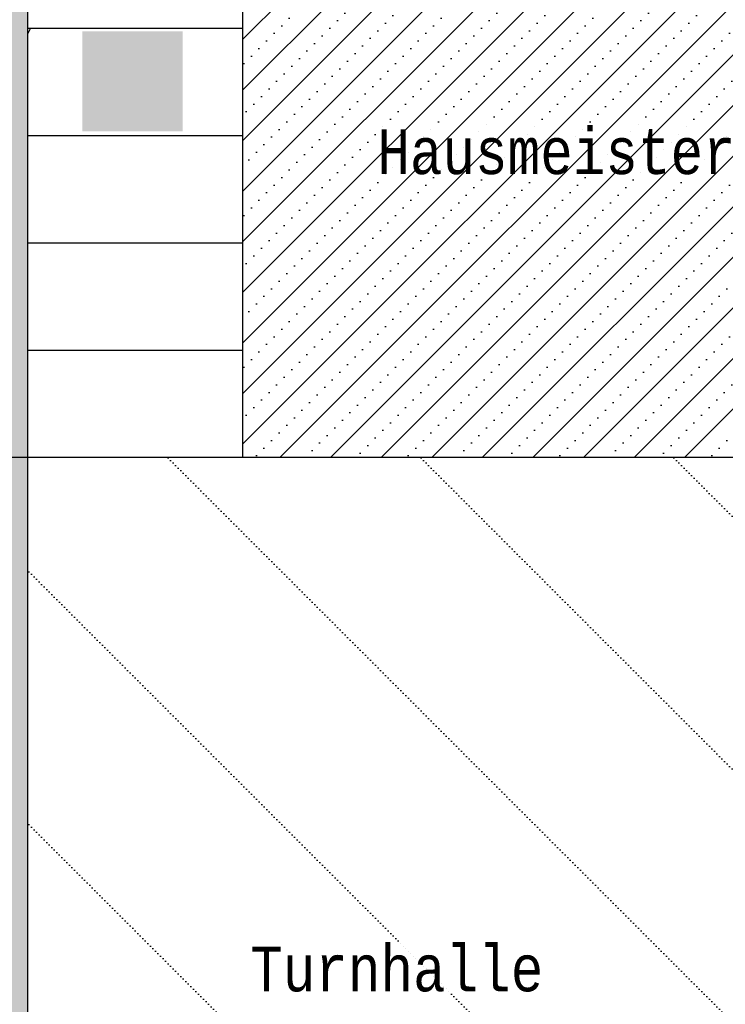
# Model space of a CAD drawing. Header units: metres. Extents: x -52 to 37, y -42 to 74.
# Tile 3 of 12: x -33 to -13, y -8 to 19. Entities that reach past the tile are written whole.
import ezdxf

# ---------------------------------------------------------------- set-up
doc = ezdxf.new("R2010")
doc.units = ezdxf.units.M
doc.linetypes.add('AUSGEZOGEN', pattern=[0])
doc.layers.add('XR$1$STANDARD', color=7, linetype='Continuous', lineweight=25)
doc.styles.add('LUCIDACONSOLE', font='LUCON.TTF')

msp = doc.modelspace()

# ---------------------------------------------------------------- hatches: boundary and pattern name
at = {"layer": 'XR$1$STANDARD', "linetype": 'AUSGEZOGEN', "lineweight": 25, "true_color": 0xa0a0a0}
msp.add_hatch(color=253, dxfattribs=at).paths.add_polyline_path([(-0.314, 13.229), (4.795, 13.229), (4.797, 13.568), (4.792, 13.907), (4.781, 14.246), (4.763, 14.585), (4.738, 14.923), (4.707, 15.261), (4.669, 15.599), (4.624, 15.935), (4.573, 16.272), (4.515, 16.607), (4.451, 16.941), (4.38, 17.275), (4.302, 17.607), (4.218, 17.938), (4.128, 18.268), (4.031, 18.596), (3.927, 18.923), (3.818, 19.248), (3.701, 19.571), (3.579, 19.893), (3.45, 20.212), (3.315, 20.53), (3.174, 20.845), (3.027, 21.158), (2.873, 21.469), (2.714, 21.778), (2.548, 22.084), (2.377, 22.387), (2.199, 22.688), (2.016, 22.986), (1.827, 23.281), (1.632, 23.573), (1.431, 23.862), (1.225, 24.148), (1.013, 24.431), (0.796, 24.71), (0.573, 24.986), (0.345, 25.258), (0.112, 25.527), (-0.127, 25.792), (-0.371, 26.054), (-0.62, 26.312), (-0.873, 26.565), (-1.132, 26.815), (-1.396, 27.061), (-1.664, 27.303), (-1.938, 27.54), (-2.215, 27.774), (-2.497, 28.003), (-2.784, 28.227), (-3.075, 28.447), (-3.371, 28.663), (-3.67, 28.874), (-3.974, 29.08), (-4.281, 29.281), (-4.592, 29.478), (-4.908, 29.67), (-5.227, 29.857), (-5.549, 30.039), (-5.875, 30.216), (-6.205, 30.388), (-6.537, 30.554), (-6.873, 30.716), (-7.212, 30.872), (-7.554, 31.023), (-7.899, 31.169), (-8.247, 31.31), (-8.597, 31.444), (-8.95, 31.574), (-9.306, 31.698), (-9.664, 31.817), (-10.024, 31.929), (-10.386, 32.037), (-10.75, 32.138), (-11.116, 32.235), (-11.484, 32.325), (-11.854, 32.41), (-12.225, 32.488), (-12.598, 32.561), (-12.972, 32.629), (-13.347, 32.69), (-13.724, 32.746), (-14.101, 32.796), (-14.479, 32.84), (-14.858, 32.878), (-15.238, 32.91), (-15.619, 32.936), (-15.999, 32.957), (-16.38, 32.971), (-16.762, 32.98), (-17.143, 32.982), (-17.524, 32.979), (-17.906, 32.97), (-18.287, 32.955), (-18.667, 32.934), (-19.047, 32.907), (-19.427, 32.874), (-19.805, 32.835), (-20.183, 32.791), (-20.56, 32.74), (-20.936, 32.684), (-21.311, 32.622), (-21.684, 32.554), (-22.056, 32.48), (-22.427, 32.401), (-22.796, 32.316), (-23.163, 32.225), (-23.528, 32.128), (-23.891, 32.026), (-24.252, 31.918), (-24.611, 31.804), (-24.968, 31.685), (-25.322, 31.56), (-25.674, 31.43), (-26.023, 31.295), (-26.369, 31.154), (-26.712, 31.008), (-27.053, 30.856), (-27.39, 30.699), (-27.725, 30.537), (-28.056, 30.37), (-28.384, 30.197), (-28.708, 30.02), (-29.029, 29.837), (-29.346, 29.65), (-29.659, 29.457), (-29.968, 29.26), (-30.274, 29.058), (-30.576, 28.851), (-30.873, 28.64), (-31.166, 28.424), (-31.455, 28.203), (-31.739, 27.978), (-32.019, 27.749), (-32.295, 27.515), (-32.566, 27.277), (-32.832, 27.035), (-33.093, 26.789), (-33.349, 26.539), (-33.601, 26.284), (-33.847, 26.026), (-34.088, 25.764), (-34.324, 25.499), (-34.555, 25.229), (-34.78, 24.957), (-35, 24.68), (-35.215, 24.4), (-35.424, 24.117), (-35.627, 23.831), (-35.825, 23.542), (-36.017, 23.25), (-36.203, 22.954), (-36.383, 22.656), (-36.558, 22.355), (-36.726, 22.051), (-36.889, 21.745), (-37.046, 21.436), (-37.196, 21.125), (-37.34, 20.812), (-37.478, 20.496), (-37.61, 20.178), (-37.736, 19.858), (-37.855, 19.537), (-37.968, 19.213), (-38.074, 18.888), (-38.174, 18.561), (-38.268, 18.233), (-38.355, 17.903), (-38.436, 17.572), (-38.51, 17.239), (-38.578, 16.906), (-38.639, 16.571), (-38.694, 16.236), (-38.742, 15.9), (-38.783, 15.563), (-38.818, 15.225), (-38.846, 14.887), (-38.867, 14.548), (-38.882, 14.21), (-38.89, 13.882), (-38.89, 7.235), (-32.341, 7.235), (-32.341, 22.235), (-30.209, 22.235), (-30.031, 22.431), (-29.849, 22.623), (-29.663, 22.812), (-29.473, 22.999), (-29.28, 23.183), (-29.083, 23.364), (-28.882, 23.542), (-28.678, 23.717), (-28.469, 23.889), (-28.258, 24.058), (-28.043, 24.223), (-27.825, 24.386), (-27.603, 24.545), (-27.378, 24.701), (-27.15, 24.853), (-26.919, 25.002), (-26.685, 25.147), (-26.448, 25.289), (-26.208, 25.428), (-25.966, 25.562), (-25.72, 25.693), (-25.472, 25.821), (-25.221, 25.945), (-24.968, 26.065), (-24.713, 26.181), (-24.455, 26.293), (-24.194, 26.402), (-23.932, 26.506), (-23.667, 26.607), (-23.401, 26.703), (-23.132, 26.796), (-22.862, 26.885), (-22.59, 26.969), (-22.316, 27.05), (-22.04, 27.126), (-21.763, 27.199), (-21.485, 27.267), (-21.205, 27.331), (-20.924, 27.391), (-20.642, 27.447), (-20.358, 27.498), (-20.074, 27.545), (-19.788, 27.588), (-19.502, 27.627), (-19.215, 27.661), (-18.927, 27.692), (-18.639, 27.718), (-18.35, 27.739), (-18.061, 27.756), (-17.771, 27.769), (-17.481, 27.778), (-17.191, 27.782), (-16.901, 27.782), (-16.611, 27.778), (-16.321, 27.77), (-16.032, 27.757), (-15.742, 27.739), (-15.453, 27.718), (-15.164, 27.692), (-14.876, 27.662), (-14.589, 27.628), (-14.302, 27.589), (-14.016, 27.546), (-13.731, 27.499), (-13.447, 27.447), (-13.164, 27.392), (-12.882, 27.332), (-12.602, 27.268), (-12.323, 27.2), (-12.045, 27.128), (-11.768, 27.051), (-11.494, 26.971), (-11.221, 26.886), (-10.949, 26.798), (-10.68, 26.705), (-10.412, 26.608), (-10.146, 26.508), (-9.883, 26.403), (-9.621, 26.295), (-9.362, 26.182), (-9.105, 26.066), (-8.851, 25.946), (-8.599, 25.823), (-8.349, 25.695), (-8.102, 25.564), (-7.858, 25.43), (-7.617, 25.291), (-7.378, 25.149), (-7.142, 25.004), (-6.909, 24.855), (-6.68, 24.703), (-6.453, 24.547), (-6.23, 24.388), (-6.01, 24.226), (-5.793, 24.06), (-5.58, 23.892), (-5.37, 23.72), (-5.163, 23.545), (-4.96, 23.367), (-4.761, 23.186), (-4.566, 23.002), (-4.374, 22.815), (-4.186, 22.626), (-4.002, 22.433), (-3.822, 22.238), (-3.646, 22.041), (-3.474, 21.841), (-3.306, 21.638), (-3.142, 21.433), (-2.982, 21.225), (-2.827, 21.015), (-2.675, 20.803), (-2.529, 20.589), (-2.386, 20.372), (-2.248, 20.154), (-2.115, 19.933), (-1.986, 19.711), (-1.861, 19.486), (-1.741, 19.26), (-1.626, 19.032), (-1.515, 18.803), (-1.409, 18.571), (-1.308, 18.339), (-1.212, 18.105), (-1.12, 17.869), (-1.033, 17.632), (-0.951, 17.394), (-0.874, 17.155), (-0.801, 16.915), (-0.734, 16.673), (-0.672, 16.431), (-0.614, 16.188), (-0.561, 15.944), (-0.514, 15.699), (-0.471, 15.454), (-0.433, 15.208), (-0.401, 14.961), (-0.373, 14.715), (-0.351, 14.467), (-0.333, 14.22), (-0.321, 13.972), (-0.313, 13.724), (-0.311, 13.476)])
at = {"layer": 'XR$1$STANDARD', "linetype": 'AUSGEZOGEN', "lineweight": 25}
h = msp.add_hatch(dxfattribs=at)
h.set_pattern_fill('SCHRAFFUR_41', color=0, scale=0.5, style=0, pattern_type=2)
h.set_pattern_definition([(45, (0, 0), (-0.707107, 0.707107), []), (45, (-0.3536, 0.3536), (-0.707107, 0.707107), [0, -0.3])])
h.paths.add_polyline_path([(-10.134, 22.235), (-26.341, 22.235), (-26.341, 7.235), (-10.134, 7.235)], flags=0)
h = msp.add_hatch(color=5, dxfattribs=at)
h.paths.add_polyline_path([(-30.813, 19.146), (-30.813, 16.346), (-28.013, 16.346), (-28.013, 19.146)])
h.paths.add_polyline_path([(-30.051, 16.653), (-30.051, 18.85), (-29.069, 18.85), (-29.058, 18.847), (-29.046, 18.844), (-29.035, 18.841), (-29.024, 18.838), (-29.013, 18.835), (-29.002, 18.831), (-28.991, 18.827), (-28.98, 18.823), (-28.969, 18.819), (-28.958, 18.814), (-28.947, 18.81), (-28.936, 18.805), (-28.926, 18.8), (-28.915, 18.795), (-28.905, 18.789), (-28.895, 18.784), (-28.884, 18.778), (-28.874, 18.772), (-28.864, 18.766), (-28.854, 18.76), (-28.844, 18.754), (-28.835, 18.747), (-28.825, 18.74), (-28.816, 18.733), (-28.806, 18.726), (-28.797, 18.719), (-28.788, 18.712), (-28.779, 18.704), (-28.77, 18.696), (-28.762, 18.689), (-28.753, 18.681), (-28.745, 18.672), (-28.737, 18.664), (-28.728, 18.656), (-28.721, 18.647), (-28.713, 18.638), (-28.705, 18.629), (-28.698, 18.62), (-28.69, 18.611), (-28.683, 18.602), (-28.676, 18.593), (-28.669, 18.583), (-28.663, 18.574), (-28.656, 18.564), (-28.65, 18.554), (-28.644, 18.544), (-28.638, 18.534), (-28.632, 18.524), (-28.626, 18.513), (-28.621, 18.503), (-28.615, 18.493), (-28.61, 18.482), (-28.605, 18.471), (-28.601, 18.461), (-28.596, 18.45), (-28.592, 18.439), (-28.588, 18.428), (-28.584, 18.417), (-28.58, 18.406), (-28.576, 18.395), (-28.573, 18.384), (-28.57, 18.372), (-28.567, 18.361), (-28.564, 18.35), (-28.562, 18.338), (-28.559, 18.327), (-28.557, 18.315), (-28.555, 18.304), (-28.553, 18.292), (-28.552, 18.281), (-28.55, 18.269), (-28.549, 18.257), (-28.548, 18.246), (-28.548, 18.234), (-28.547, 18.222), (-28.547, 18.211), (-28.546, 18.199), (-28.547, 18.187), (-28.547, 18.175), (-28.547, 18.164), (-28.548, 18.152), (-28.549, 18.14), (-28.55, 18.129), (-28.551, 18.117), (-28.553, 18.106), (-28.554, 18.094), (-28.556, 18.082), (-28.558, 18.071), (-28.561, 18.059), (-28.563, 18.048), (-28.566, 18.037), (-28.569, 18.025), (-28.572, 18.014), (-28.575, 18.003), (-28.579, 17.991), (-28.582, 17.98), (-28.586, 17.969), (-28.59, 17.958), (-28.595, 17.947), (-28.599, 17.937), (-28.604, 17.926), (-28.609, 17.915), (-28.614, 17.905), (-28.619, 17.894), (-28.624, 17.884), (-28.63, 17.873), (-28.635, 17.863), (-28.641, 17.853), (-28.648, 17.843), (-28.654, 17.833), (-28.66, 17.824), (-28.667, 17.814), (-28.674, 17.804), (-28.681, 17.795), (-28.688, 17.786), (-28.695, 17.776), (-28.702, 17.767), (-28.71, 17.758), (-28.718, 17.75), (-28.726, 17.741), (-28.734, 17.733), (-28.742, 17.724), (-28.75, 17.716), (-28.759, 17.708), (-28.767, 17.7), (-28.776, 17.692), (-28.785, 17.685), (-28.794, 17.677), (-28.803, 17.67), (-28.812, 17.663), (-28.822, 17.656), (-28.831, 17.649), (-28.841, 17.642), (-28.851, 17.636), (-28.861, 17.629), (-28.871, 17.623), (-28.881, 17.617), (-28.891, 17.612), (-28.901, 17.606), (-28.912, 17.601), (-28.922, 17.595), (-28.933, 17.59), (-28.943, 17.585), (-28.954, 17.581), (-28.965, 17.576), (-28.976, 17.572), (-28.987, 17.568), (-28.998, 17.564), (-29.009, 17.56), (-29.02, 17.557), (-29.031, 17.553), (-29.042, 17.55), (-29.054, 17.547), (-29.065, 17.545), (-29.077, 17.542), (-29.088, 17.54), (-29.1, 17.538), (-29.111, 17.536), (-29.123, 17.534), (-29.788, 17.534), (-29.788, 16.653)], flags=16)
h = msp.add_hatch(color=7, dxfattribs=at)
h.paths.add_polyline_path([(-30.051, 18.85), (-30.051, 16.653), (-29.788, 16.653), (-29.788, 17.534), (-29.123, 17.534), (-29.111, 17.536), (-29.1, 17.538), (-29.088, 17.54), (-29.077, 17.542), (-29.065, 17.545), (-29.054, 17.547), (-29.042, 17.55), (-29.031, 17.553), (-29.02, 17.557), (-29.009, 17.56), (-28.998, 17.564), (-28.987, 17.568), (-28.976, 17.572), (-28.965, 17.576), (-28.954, 17.581), (-28.943, 17.585), (-28.933, 17.59), (-28.922, 17.595), (-28.912, 17.601), (-28.901, 17.606), (-28.891, 17.612), (-28.881, 17.617), (-28.871, 17.623), (-28.861, 17.629), (-28.851, 17.636), (-28.841, 17.642), (-28.831, 17.649), (-28.822, 17.656), (-28.812, 17.663), (-28.803, 17.67), (-28.794, 17.677), (-28.785, 17.685), (-28.776, 17.692), (-28.767, 17.7), (-28.759, 17.708), (-28.75, 17.716), (-28.742, 17.724), (-28.734, 17.733), (-28.726, 17.741), (-28.718, 17.75), (-28.71, 17.758), (-28.702, 17.767), (-28.695, 17.776), (-28.688, 17.786), (-28.681, 17.795), (-28.674, 17.804), (-28.667, 17.814), (-28.66, 17.824), (-28.654, 17.833), (-28.648, 17.843), (-28.641, 17.853), (-28.635, 17.863), (-28.63, 17.873), (-28.624, 17.884), (-28.619, 17.894), (-28.614, 17.905), (-28.609, 17.915), (-28.604, 17.926), (-28.599, 17.937), (-28.595, 17.947), (-28.59, 17.958), (-28.586, 17.969), (-28.582, 17.98), (-28.579, 17.991), (-28.575, 18.003), (-28.572, 18.014), (-28.569, 18.025), (-28.566, 18.037), (-28.563, 18.048), (-28.561, 18.059), (-28.558, 18.071), (-28.556, 18.082), (-28.554, 18.094), (-28.553, 18.106), (-28.551, 18.117), (-28.55, 18.129), (-28.549, 18.14), (-28.548, 18.152), (-28.547, 18.164), (-28.547, 18.175), (-28.547, 18.187), (-28.546, 18.199), (-28.547, 18.211), (-28.547, 18.222), (-28.548, 18.234), (-28.548, 18.246), (-28.549, 18.257), (-28.55, 18.269), (-28.552, 18.281), (-28.553, 18.292), (-28.555, 18.304), (-28.557, 18.315), (-28.559, 18.327), (-28.562, 18.338), (-28.564, 18.35), (-28.567, 18.361), (-28.57, 18.372), (-28.573, 18.384), (-28.576, 18.395), (-28.58, 18.406), (-28.584, 18.417), (-28.588, 18.428), (-28.592, 18.439), (-28.596, 18.45), (-28.601, 18.461), (-28.605, 18.471), (-28.61, 18.482), (-28.615, 18.493), (-28.621, 18.503), (-28.626, 18.513), (-28.632, 18.524), (-28.638, 18.534), (-28.644, 18.544), (-28.65, 18.554), (-28.656, 18.564), (-28.663, 18.574), (-28.669, 18.583), (-28.676, 18.593), (-28.683, 18.602), (-28.69, 18.611), (-28.698, 18.62), (-28.705, 18.629), (-28.713, 18.638), (-28.721, 18.647), (-28.728, 18.656), (-28.737, 18.664), (-28.745, 18.672), (-28.753, 18.681), (-28.762, 18.689), (-28.77, 18.696), (-28.779, 18.704), (-28.788, 18.712), (-28.797, 18.719), (-28.806, 18.726), (-28.816, 18.733), (-28.825, 18.74), (-28.835, 18.747), (-28.844, 18.754), (-28.854, 18.76), (-28.864, 18.766), (-28.874, 18.772), (-28.884, 18.778), (-28.895, 18.784), (-28.905, 18.789), (-28.915, 18.795), (-28.926, 18.8), (-28.936, 18.805), (-28.947, 18.81), (-28.958, 18.814), (-28.969, 18.819), (-28.98, 18.823), (-28.991, 18.827), (-29.002, 18.831), (-29.013, 18.835), (-29.024, 18.838), (-29.035, 18.841), (-29.046, 18.844), (-29.058, 18.847), (-29.069, 18.85)])
h.paths.add_polyline_path([(-29.788, 17.803), (-29.788, 18.581), (-29.12, 18.581), (-29.114, 18.579), (-29.107, 18.577), (-29.101, 18.576), (-29.094, 18.573), (-29.087, 18.571), (-29.081, 18.569), (-29.074, 18.567), (-29.068, 18.564), (-29.062, 18.561), (-29.055, 18.559), (-29.049, 18.556), (-29.043, 18.553), (-29.037, 18.55), (-29.031, 18.547), (-29.024, 18.543), (-29.018, 18.54), (-29.012, 18.536), (-29.007, 18.533), (-29.001, 18.529), (-28.995, 18.525), (-28.989, 18.522), (-28.984, 18.518), (-28.978, 18.513), (-28.973, 18.509), (-28.967, 18.505), (-28.962, 18.501), (-28.957, 18.496), (-28.951, 18.492), (-28.946, 18.487), (-28.941, 18.482), (-28.936, 18.477), (-28.932, 18.472), (-28.927, 18.467), (-28.922, 18.462), (-28.918, 18.457), (-28.913, 18.452), (-28.909, 18.447), (-28.904, 18.441), (-28.9, 18.436), (-28.896, 18.43), (-28.892, 18.425), (-28.888, 18.419), (-28.884, 18.413), (-28.881, 18.407), (-28.877, 18.402), (-28.873, 18.396), (-28.87, 18.39), (-28.867, 18.384), (-28.864, 18.377), (-28.86, 18.371), (-28.857, 18.365), (-28.855, 18.359), (-28.852, 18.352), (-28.849, 18.346), (-28.847, 18.34), (-28.844, 18.333), (-28.842, 18.327), (-28.84, 18.32), (-28.838, 18.314), (-28.836, 18.307), (-28.834, 18.3), (-28.832, 18.294), (-28.83, 18.287), (-28.829, 18.28), (-28.827, 18.274), (-28.826, 18.267), (-28.825, 18.26), (-28.824, 18.253), (-28.823, 18.246), (-28.822, 18.239), (-28.822, 18.233), (-28.821, 18.226), (-28.821, 18.219), (-28.82, 18.212), (-28.82, 18.205), (-28.82, 18.198), (-28.82, 18.191), (-28.82, 18.184), (-28.82, 18.177), (-28.821, 18.171), (-28.821, 18.164), (-28.822, 18.157), (-28.823, 18.15), (-28.824, 18.143), (-28.825, 18.136), (-28.826, 18.129), (-28.827, 18.123), (-28.828, 18.116), (-28.83, 18.109), (-28.831, 18.102), (-28.833, 18.096), (-28.835, 18.089), (-28.837, 18.083), (-28.839, 18.076), (-28.841, 18.069), (-28.843, 18.063), (-28.846, 18.056), (-28.848, 18.05), (-28.851, 18.044), (-28.853, 18.037), (-28.856, 18.031), (-28.859, 18.025), (-28.862, 18.019), (-28.865, 18.012), (-28.869, 18.006), (-28.872, 18), (-28.876, 17.994), (-28.879, 17.988), (-28.883, 17.983), (-28.887, 17.977), (-28.89, 17.971), (-28.894, 17.966), (-28.899, 17.96), (-28.903, 17.954), (-28.907, 17.949), (-28.911, 17.944), (-28.916, 17.938), (-28.92, 17.933), (-28.925, 17.928), (-28.93, 17.923), (-28.934, 17.918), (-28.939, 17.913), (-28.944, 17.909), (-28.949, 17.904), (-28.955, 17.899), (-28.96, 17.895), (-28.965, 17.89), (-28.97, 17.886), (-28.976, 17.882), (-28.981, 17.878), (-28.987, 17.874), (-28.993, 17.87), (-28.998, 17.866), (-29.004, 17.862), (-29.01, 17.858), (-29.016, 17.855), (-29.022, 17.852), (-29.028, 17.848), (-29.034, 17.845), (-29.04, 17.842), (-29.047, 17.839), (-29.053, 17.836), (-29.059, 17.833), (-29.065, 17.83), (-29.072, 17.828), (-29.078, 17.825), (-29.085, 17.823), (-29.091, 17.821), (-29.098, 17.819), (-29.105, 17.817), (-29.111, 17.815), (-29.118, 17.813), (-29.125, 17.812), (-29.131, 17.81), (-29.138, 17.809), (-29.145, 17.807), (-29.152, 17.806), (-29.158, 17.805), (-29.165, 17.804), (-29.172, 17.803), (-29.177, 17.803)], flags=16)
msp.add_hatch(color=5, dxfattribs=at).paths.add_polyline_path([(-29.788, 18.581), (-29.788, 17.803), (-29.177, 17.803), (-29.172, 17.803), (-29.165, 17.804), (-29.158, 17.805), (-29.152, 17.806), (-29.145, 17.807), (-29.138, 17.809), (-29.131, 17.81), (-29.125, 17.812), (-29.118, 17.813), (-29.111, 17.815), (-29.105, 17.817), (-29.098, 17.819), (-29.091, 17.821), (-29.085, 17.823), (-29.078, 17.825), (-29.072, 17.828), (-29.065, 17.83), (-29.059, 17.833), (-29.053, 17.836), (-29.047, 17.839), (-29.04, 17.842), (-29.034, 17.845), (-29.028, 17.848), (-29.022, 17.852), (-29.016, 17.855), (-29.01, 17.858), (-29.004, 17.862), (-28.998, 17.866), (-28.993, 17.87), (-28.987, 17.874), (-28.981, 17.878), (-28.976, 17.882), (-28.97, 17.886), (-28.965, 17.89), (-28.96, 17.895), (-28.955, 17.899), (-28.949, 17.904), (-28.944, 17.909), (-28.939, 17.913), (-28.934, 17.918), (-28.93, 17.923), (-28.925, 17.928), (-28.92, 17.933), (-28.916, 17.938), (-28.911, 17.944), (-28.907, 17.949), (-28.903, 17.954), (-28.899, 17.96), (-28.894, 17.966), (-28.89, 17.971), (-28.887, 17.977), (-28.883, 17.983), (-28.879, 17.988), (-28.876, 17.994), (-28.872, 18), (-28.869, 18.006), (-28.865, 18.012), (-28.862, 18.019), (-28.859, 18.025), (-28.856, 18.031), (-28.853, 18.037), (-28.851, 18.044), (-28.848, 18.05), (-28.846, 18.056), (-28.843, 18.063), (-28.841, 18.069), (-28.839, 18.076), (-28.837, 18.083), (-28.835, 18.089), (-28.833, 18.096), (-28.831, 18.102), (-28.83, 18.109), (-28.828, 18.116), (-28.827, 18.123), (-28.826, 18.129), (-28.825, 18.136), (-28.824, 18.143), (-28.823, 18.15), (-28.822, 18.157), (-28.821, 18.164), (-28.821, 18.171), (-28.82, 18.177), (-28.82, 18.184), (-28.82, 18.191), (-28.82, 18.198), (-28.82, 18.205), (-28.82, 18.212), (-28.821, 18.219), (-28.821, 18.226), (-28.822, 18.233), (-28.822, 18.239), (-28.823, 18.246), (-28.824, 18.253), (-28.825, 18.26), (-28.826, 18.267), (-28.827, 18.274), (-28.829, 18.28), (-28.83, 18.287), (-28.832, 18.294), (-28.834, 18.3), (-28.836, 18.307), (-28.838, 18.314), (-28.84, 18.32), (-28.842, 18.327), (-28.844, 18.333), (-28.847, 18.34), (-28.849, 18.346), (-28.852, 18.352), (-28.855, 18.359), (-28.857, 18.365), (-28.86, 18.371), (-28.864, 18.377), (-28.867, 18.384), (-28.87, 18.39), (-28.873, 18.396), (-28.877, 18.402), (-28.881, 18.407), (-28.884, 18.413), (-28.888, 18.419), (-28.892, 18.425), (-28.896, 18.43), (-28.9, 18.436), (-28.904, 18.441), (-28.909, 18.447), (-28.913, 18.452), (-28.918, 18.457), (-28.922, 18.462), (-28.927, 18.467), (-28.932, 18.472), (-28.936, 18.477), (-28.941, 18.482), (-28.946, 18.487), (-28.951, 18.492), (-28.957, 18.496), (-28.962, 18.501), (-28.967, 18.505), (-28.973, 18.509), (-28.978, 18.513), (-28.984, 18.518), (-28.989, 18.522), (-28.995, 18.525), (-29.001, 18.529), (-29.007, 18.533), (-29.012, 18.536), (-29.018, 18.54), (-29.024, 18.543), (-29.031, 18.547), (-29.037, 18.55), (-29.043, 18.553), (-29.049, 18.556), (-29.055, 18.559), (-29.062, 18.561), (-29.068, 18.564), (-29.074, 18.567), (-29.081, 18.569), (-29.087, 18.571), (-29.094, 18.573), (-29.101, 18.576), (-29.107, 18.577), (-29.114, 18.579), (-29.12, 18.581)])
at = {"layer": 'XR$1$STANDARD', "linetype": 'AUSGEZOGEN', "lineweight": 25, "true_color": 0xa0a0a0}
h = msp.add_hatch(color=253, dxfattribs=at)
h.paths.add_polyline_path([(-43.89, 7.235), (-46.829, 4.296), (-46.829, -41.588), (-32.413, -41.588), (-32.347, 7.235)])
h.paths.add_polyline_path([(-36.968, 4.726), (-35.884, 5.81), (-34.8, 4.726), (-35.396, 4.726), (-35.396, 2.843), (-36.371, 2.843), (-36.371, 4.726)], flags=16)
h.paths.add_polyline_path([(-36.14, -30.026), (-34.257, -30.026), (-34.257, -29.43), (-33.173, -30.514), (-34.257, -31.598), (-34.257, -31.001), (-36.14, -31.001)], flags=16)
at = {"layer": 'XR$1$STANDARD', "linetype": 'AUSGEZOGEN', "lineweight": 25}
h = msp.add_hatch(dxfattribs=at)
h.set_pattern_fill('SCHRAFFUR_43', color=0, scale=0.5, style=0, pattern_type=2)
h.set_pattern_definition([(135, (0, 0), (-7.071, -7.071), [0, -0.1]), (135, (-3.536, -3.536), (-7.071, -7.071), [0, -0.1])])
h.paths.add_polyline_path([(-10.134, 7.235), (-32.347, 7.235), (-32.347, -26.506), (-10.134, -26.506)], flags=0)

# ---------------------------------------------------------------- linework, layer by layer
at = {"layer": 'XR$1$STANDARD', "color": 0, "linetype": 'AUSGEZOGEN', "lineweight": 25}
for p, q in [((-32.341, 7.235), (-32.341, 22.235)), ((-26.341, 22.235), (-26.341, 7.235)), ((-32.341, 19.235), (-26.341, 19.235)), ((-32.341, 16.235), (-26.341, 16.235)), ((-32.341, 13.235), (-26.341, 13.235)), ((-32.341, 13.235), (-26.341, 13.235)), ((-32.341, 10.235), (-26.341, 10.235)), ((-32.341, 7.235), (-38.89, 7.235)), ((-10.134, 7.235), (-32.347, 7.235)), ((-32.347, 7.235), (-32.347, -26.506)), ((-10.134, 7.235), (-32.341, 7.235))]:
    msp.add_line(p, q, dxfattribs=at)
for centre, major_axis, ratio, start_param, end_param in [((-17.047, 13.561), (-21.843, 0.321), 0.889051, 3.141027, 6.283751), ((-16.967, 13.55), (-16.655, 0.245), 0.85449, 3.136235, 5.64401), ((-16.967, 13.55), (-16.655, 0.245), 0.85449, -0.393746, 5.900952)]:
    msp.add_ellipse(centre, major_axis=major_axis, ratio=ratio, start_param=start_param, end_param=end_param, dxfattribs=at)

# ---------------------------------------------------------------- texts
at = {"layer": 'XR$1$STANDARD', "color": 0, "linetype": 'AUSGEZOGEN', "lineweight": 25, "char_height": 1.25, "attachment_point": 5, "style": 'LUCIDACONSOLE'}
for s, insert, width in [('\\W0.86;Hausmeister', (-17.56, 15.771), 11.70333), ('\\W0.86;Turnhalle', (-22.026, -7.08), 9.67027)]:
    msp.add_mtext(s, dxfattribs=dict(at, insert=insert, width=width))

doc.saveas('drawing.dxf')
